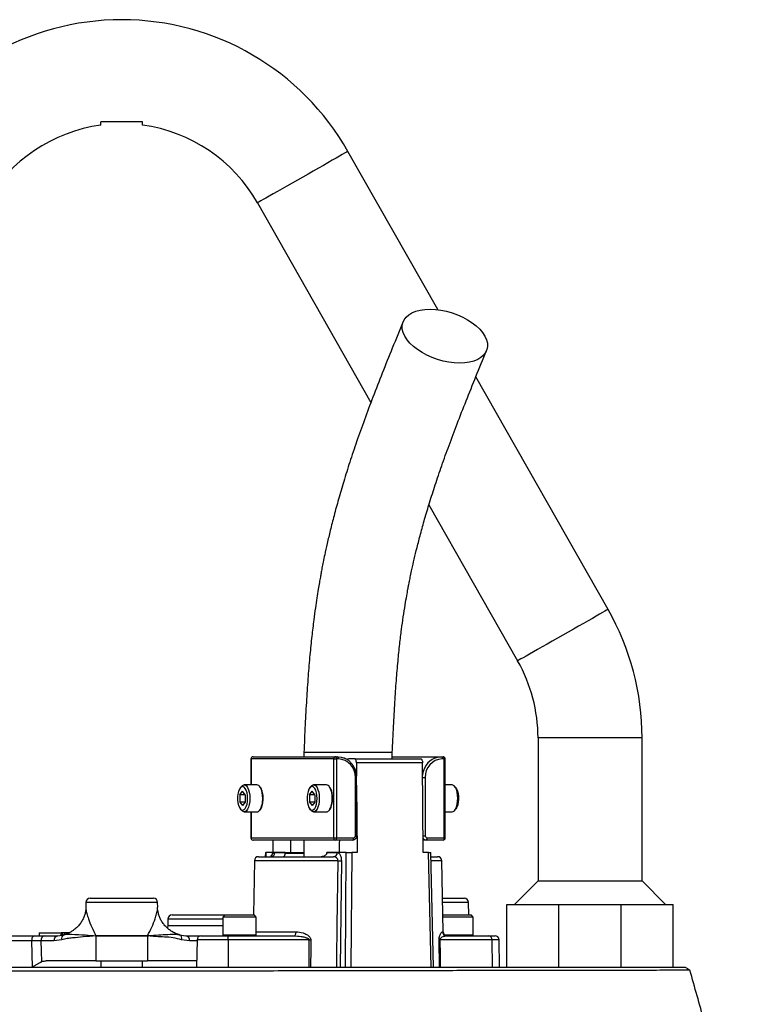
# Model space of a CAD drawing. Header units: millimetres. Extents: x 4189 to 16223, y 1378 to 18140.
# Tile 11 of 11: x 12994 to 14733, y 15776 to 18140. Entities that reach past the tile are written whole.
import ezdxf

# ---------------------------------------------------------------- set-up
doc = ezdxf.new("R2010")
doc.units = ezdxf.units.MM
doc.header["$LTSCALE"] = 5

msp = doc.modelspace()

# ---------------------------------------------------------------- linework, layer by layer
at = {"color": 7, "linetype": 'Continuous', "lineweight": 25}
for p, q in [((13998.8, 17444), (13782.9, 17824.1)), ((13565.5, 17700.6), (13838, 17221)), ((14407.9, 16724.1), (14090.4, 17282.9)), ((13977.5, 16975.5), (14190.5, 16600.6)), ((14239.5, 16415.3), (14239.5, 16071.9)), ((14489.5, 16071.9), (14489.5, 16415.3)), ((13549.8, 16365.3), (13549.8, 16302.8)), ((13748.9, 16365.3), (13550.2, 16365.3)), ((13554.8, 16370.3), (13753.4, 16370.3)), ((13677, 16380.3), (13677, 16370.3)), ((13889.5, 16380.3), (13677, 16380.3)), ((13748.9, 16175.3), (13748.9, 16365.3)), ((13748.9, 16365.3), (13755.5, 16365.3)), ((13753.4, 16370.3), (13757.9, 16370.3)), ((13755.5, 16365.3), (13755.5, 16175.3)), ((13760.1, 16365.3), (13755.5, 16365.3)), ((13799.1, 16365.3), (13787.3, 16365.3)), ((13799.1, 16365.3), (13957.7, 16365.3)), ((13889.5, 16365.3), (13889.5, 16380.3)), ((13889.5, 16370.3), (14007.2, 16370.3)), ((14007.2, 16370.3), (14011.7, 16370.3)), ((14013.8, 16365.3), (14009.3, 16365.3)), ((14013.8, 16175.3), (14013.8, 16365.3)), ((14016.7, 16175.3), (14016.7, 16365.3)), ((13803.3, 16355.5), (13803.6, 16324)), ((13961.9, 16355.5), (13803.3, 16355.5)), ((13963.5, 16140.3), (13961.9, 16355.5)), ((13800.8, 16180.3), (13800.8, 16320.3)), ((13803.7, 16180.3), (13803.7, 16320.3)), ((13968.5, 16320.3), (13968.5, 16180.3)), ((13527.1, 16299.1), (13524.2, 16295.5)), ((13564.3, 16302.8), (13533.5, 16302.8)), ((13694, 16299.1), (13691.2, 16295.5)), ((13731.2, 16302.8), (13700.4, 16302.8)), ((13803.7, 16301.8), (13804.9, 16140.3)), ((14033, 16302.8), (14016.7, 16302.8)), ((14042.3, 16295.5), (14039.4, 16299.1)), ((13523.5, 16279), (13529.8, 16287.6)), ((13523.5, 16279), (13523.5, 16261.6)), ((13536.2, 16279), (13523.5, 16279)), ((13536.2, 16279), (13529.8, 16287.6)), ((13536.2, 16279), (13536.2, 16261.6)), ((13690.4, 16279), (13696.8, 16287.6)), ((13690.4, 16279), (13690.4, 16261.6)), ((13703.1, 16279), (13690.4, 16279)), ((13703.1, 16279), (13696.8, 16287.6)), ((13703.1, 16279), (13703.1, 16261.6)), ((13523.5, 16261.6), (13529.8, 16253)), ((13536.2, 16261.6), (13523.5, 16261.6)), ((13524.2, 16245.1), (13527.1, 16241.6)), ((13536.2, 16261.6), (13529.8, 16253)), ((13690.4, 16261.6), (13696.8, 16253)), ((13703.1, 16261.6), (13690.4, 16261.6)), ((13691.2, 16245.1), (13694, 16241.6)), ((13703.1, 16261.6), (13696.8, 16253)), ((14039.4, 16241.6), (14042.3, 16245.1)), ((13533.5, 16237.8), (13564.3, 16237.8)), ((13549.8, 16237.8), (13549.8, 16175.3)), ((13700.4, 16237.8), (13731.2, 16237.8)), ((14016.7, 16237.8), (14033, 16237.8)), ((13550.2, 16175.3), (13748.9, 16175.3)), ((13748.9, 16175.3), (13755.5, 16175.3)), ((13755.5, 16175.3), (13796.3, 16175.3)), ((13973, 16175.3), (14013.8, 16175.3)), ((13753.4, 16170.3), (13554.8, 16170.3)), ((13603, 16140.3), (13603.2, 16170.3)), ((13677, 16170.3), (13677, 16130.3)), ((13794.2, 16170.3), (13753.4, 16170.3)), ((13970.9, 16170.3), (13963.3, 16170.3)), ((14011.7, 16170.3), (13970.9, 16170.3)), ((13568.1, 16130.3), (13748.3, 16130.3)), ((13584.6, 16140.3), (13584.3, 16130.3)), ((13584.6, 16140.3), (13585.5, 16140.3)), ((13632.2, 16140.3), (13585.5, 16140.3)), ((13607.2, 16140.1), (13632.2, 16140.1)), ((13632.2, 16140.3), (13632.2, 16140.1)), ((13632.2, 16140.3), (13646, 16140.3)), ((13632.2, 16138.5), (13677, 16138.5)), ((13732.3, 16140.1), (13732.3, 16140.3)), ((13779, 16140.3), (13732.3, 16140.3)), ((13732.3, 16140.1), (13757.3, 16140.1)), ((13776.7, 15865.3), (13779, 16140.3)), ((13779, 16140.3), (13792.3, 16140.3)), ((13792.3, 16140.3), (13790, 15865.3)), ((13804.9, 16140.3), (13792.3, 16140.3)), ((13976.1, 16140.3), (13963.5, 16140.3)), ((13982.5, 15865.3), (13976.1, 16140.3)), ((13976.1, 16140.3), (13981.9, 16140.3)), ((13988.3, 15865.3), (13981.9, 16140.3)), ((13982.1, 16130.3), (13998.4, 16130.3)), ((13558.1, 16120.5), (13555.8, 15990.3)), ((13767, 16120.5), (13764, 15865.3)), ((14011.4, 15950.1), (14008.4, 16120.5)), ((14239.5, 16071.9), (14182.9, 16015.3)), ((14239.5, 16071.9), (14489.5, 16071.9)), ((14546.1, 16015.3), (14489.5, 16071.9)), ((13153.4, 16020.5), (13153.2, 16009)), ((13163.4, 16030.3), (13305.4, 16030.3)), ((13305.4, 16030.3), (13315.6, 16030.3)), ((13325.8, 16009), (13325.6, 16020.5)), ((13325.8, 16009), (13325.8, 16009)), ((14010, 16030.3), (14052.3, 16030.3)), ((14052.3, 16030.3), (14062.5, 16030.3)), ((14073.1, 15990.3), (14072.5, 16020.5)), ((14164.5, 15865.3), (14164.5, 16015.3)), ((14164.5, 16015.3), (14289.5, 16015.3)), ((14289.5, 15865.3), (14289.5, 16015.3)), ((14289.5, 16015.3), (14439.5, 16015.3)), ((14439.5, 15865.3), (14439.5, 16015.3)), ((14439.5, 16015.3), (14564.5, 16015.3)), ((14564.5, 15865.3), (14564.5, 16015.3)), ((13360.3, 15990.3), (13487.7, 15990.3)), ((13487.7, 15990.3), (13482.7, 15985.3)), ((13482.7, 15985.3), (13482.7, 15942.3)), ((13486.4, 15985.3), (13482.7, 15985.3)), ((13562.7, 15985.3), (13486.4, 15985.3)), ((13487.7, 15990.3), (13491, 15990.3)), ((13491, 15990.3), (13557.7, 15990.3)), ((13562.7, 15985.3), (13557.7, 15990.3)), ((13562.7, 15942.3), (13562.7, 15985.3)), ((14010.7, 15990.3), (14078.8, 15990.3)), ((14083.8, 15985.3), (14010.8, 15985.3)), ((14083.8, 15985.3), (14078.8, 15990.3)), ((14083.8, 15942.3), (14083.8, 15985.3)), ((13350.3, 15980.5), (13350, 15964.9)), ((12681.4, 15940.3), (13026.7, 15940.3)), ((13041.4, 15947.8), (13041.3, 15940.3)), ((13041.4, 15947.8), (13093.7, 15947.8)), ((13054.2, 15940.3), (13085.6, 15940.3)), ((13085.6, 15940.3), (13101.2, 15942.9)), ((13093.7, 15947.8), (13093.5, 15941.7)), ((13096.6, 15947.8), (13093.7, 15947.8)), ((13096.6, 15947.8), (13096.7, 15942.2)), ((13101, 15947.8), (13096.6, 15947.8)), ((13102.2, 15943.2), (13100.2, 15942.7)), ((13101.2, 15942.9), (13100.5, 15942.8)), ((13101, 15947.8), (13101, 15942.9)), ((13102.4, 15947.8), (13101, 15947.8)), ((13101, 15942.9), (13101, 15942.9)), ((13101.2, 15942.9), (13102.2, 15943.2)), ((13102.4, 15947.8), (13102.4, 15943.4)), ((13108.3, 15947.8), (13102.4, 15947.8)), ((13108.3, 15947.8), (13108.2, 15945.6)), ((13111.9, 15947.8), (13108.3, 15947.8)), ((13111.9, 15947.8), (13113.7, 15947.8)), ((13117.8, 15950.2), (13113.2, 15947.5)), ((13177.6, 15940.4), (13301.4, 15940.4)), ((13177.6, 15940.4), (13177.6, 15940.4)), ((13301.4, 15940.2), (13177.6, 15940.2)), ((13177.6, 15940.2), (13177.6, 15880.3)), ((13177.6, 15940.2), (13177.6, 15940.2)), ((13301.4, 15940.4), (13301.4, 15940.4)), ((13301.4, 15940.2), (13301.4, 15880.3)), ((13301.4, 15940.2), (13301.4, 15940.2)), ((13378.8, 15942.7), (13376.9, 15943.2)), ((13376.9, 15943.2), (13377.8, 15942.9)), ((13377.8, 15942.9), (13378.5, 15942.8)), ((13377.8, 15942.9), (13393.4, 15940.3)), ((13393.4, 15940.3), (13424.8, 15940.3)), ((13424.8, 15940.3), (13429, 15940.3)), ((13430.3, 15940.3), (13495.5, 15940.3)), ((13495.5, 15940.3), (13653, 15940.3)), ((13495.5, 15930.5), (13495.5, 15940.3)), ((14019.7, 15940.3), (14120.9, 15940.3)), ((14120.9, 15940.3), (14136.2, 15940.3)), ((13023.4, 15928), (12672.7, 15928)), ((13024.8, 15865.3), (13023.4, 15928)), ((13076.7, 15927.8), (13045.4, 15927.8)), ((13095.6, 15930.9), (13076.7, 15927.8)), ((13402.3, 15927.8), (13383.4, 15930.9)), ((13420.3, 15930.5), (13419.2, 15865.3)), ((13495.5, 15930.5), (13495.5, 15865.3)), ((13689.6, 15930.5), (13495.5, 15930.5)), ((14002.9, 15865.3), (14001.9, 15930.5)), ((14128.6, 15930.5), (14003.8, 15930.5)), ((14128.6, 15930.5), (14129.4, 15865.3)), ((14147.3, 15865.3), (14146.2, 15930.5)), ((13177.6, 15880.3), (13057.8, 15880.3)), ((13177.6, 15880.3), (13301.4, 15880.3)), ((13189.5, 15880.3), (13189.5, 15865.3)), ((13289.5, 15865.3), (13289.5, 15880.3)), ((13419.4, 15880.3), (13301.4, 15880.3)), ((11887.1, 15865.3), (14593.1, 15865.3)), ((14439.5, 15865.3), (14564.5, 15865.3))]:
    msp.add_line(p, q, dxfattribs=at)
at = {"color": 8, "linetype": 'Continuous', "lineweight": 25}
for p, q in [((14364.5, 16415.3), (14239.5, 16415.3)), ((14489.5, 16415.3), (14364.5, 16415.3)), ((13549.8, 16365.3), (13550.2, 16365.3)), ((13550.2, 16365.3), (13550.2, 16302.8)), ((14013.8, 16365.3), (14016.7, 16365.3)), ((13800.8, 16320.3), (13803.7, 16320.3)), ((13962.2, 16320.3), (13968.5, 16320.3)), ((13550.2, 16237.8), (13550.2, 16175.3)), ((13549.8, 16175.3), (13550.2, 16175.3)), ((13800.8, 16180.3), (13803.7, 16180.3)), ((13963.2, 16180.3), (13968.5, 16180.3)), ((14013.8, 16175.3), (14016.7, 16175.3)), ((13585.5, 16140.3), (13585.3, 16130.3)), ((13632.2, 16140.1), (13677, 16140.1)), ((13759, 16120.5), (13558.1, 16120.5)), ((14008.4, 16120.5), (13982.4, 16120.5)), ((13325.6, 16020.5), (13153.4, 16020.5)), ((14072.5, 16020.5), (14010.2, 16020.5)), ((13350, 15964.9), (13482.7, 15964.9)), ((13482.7, 15980.5), (13350.3, 15980.5)), ((13482.7, 15942.3), (13486.4, 15942.3)), ((13486.4, 15942.3), (13562.7, 15942.3)), ((13562.7, 15950.1), (13658.4, 15950.1)), ((14009.8, 15950.1), (14011.4, 15950.1)), ((14015.4, 15942.3), (14083.8, 15942.3)), ((13420.3, 15927.8), (13402.3, 15927.8)), ((13495.5, 15930.5), (13420.3, 15930.5)), ((14146.2, 15930.5), (14128.6, 15930.5))]:
    msp.add_line(p, q, dxfattribs=at)
at = {"color": 8, "linetype": 'Continuous', "lineweight": 25, "flags": 128}
for points in [[(13782.9, 17824.1), (13782.9, 17824), (13781.7, 17823.4), (13779.1, 17821.9), (13774.9, 17819.5), (13769.4, 17816.4), (13762.5, 17812.5), (13754.4, 17807.9), (13745.2, 17802.6), (13734.9, 17796.8), (13723.8, 17790.5), (13712.1, 17783.8), (13699.7, 17776.8), (13687.1, 17769.6), (13674.2, 17762.3)], [(13674.2, 17762.3), (13661.4, 17755), (13648.7, 17747.8), (13636.4, 17740.8), (13624.6, 17734.1), (13613.5, 17727.8), (13603.3, 17722), (13594, 17716.7), (13585.9, 17712.1), (13579, 17708.2), (13573.5, 17705.1), (13569.4, 17702.7), (13566.7, 17701.2), (13565.6, 17700.6), (13565.5, 17700.6)], [(14407.9, 16724.1), (14407.9, 16724), (14406.7, 16723.4), (14404.1, 16721.9), (14399.9, 16719.5), (14394.4, 16716.4), (14387.5, 16712.5), (14379.4, 16707.9), (14370.2, 16702.6), (14359.9, 16696.8), (14348.8, 16690.5), (14337.1, 16683.8), (14324.7, 16676.8), (14312.1, 16669.6), (14299.2, 16662.3)], [(14299.2, 16662.3), (14286.4, 16655), (14273.7, 16647.8), (14261.4, 16640.8), (14249.6, 16634.1), (14238.5, 16627.8), (14228.3, 16622), (14219, 16616.7), (14210.9, 16612.1), (14204, 16608.2), (14198.5, 16605.1), (14194.4, 16602.7), (14191.7, 16601.2), (14190.6, 16600.6), (14190.5, 16600.6)], [(13424.8, 15940.3), (13426.5, 15940.1), (13427.2, 15939.8)]]:
    msp.add_lwpolyline(points, dxfattribs=at)
at = {"color": 7, "linetype": 'Continuous', "lineweight": 25, "flags": 128}
for points in [[(14051.2, 17315.4), (14038.4, 17316), (14025.1, 17317.6), (14011.7, 17320.4), (13998.3, 17324.1), (13985.3, 17328.8), (13972.7, 17334.4), (13960.9, 17340.8), (13950.1, 17347.9), (13940.3, 17355.5), (13931.9, 17363.5), (13924.9, 17371.8), (13919.4, 17380.3), (13915.6, 17388.8), (13913.5, 17397.1), (13913.1, 17405.1), (13914.5, 17412.7), (13917.6, 17419.8), (13922.4, 17426.2), (13928.8, 17431.8), (13936.7, 17436.5), (13946, 17440.2), (13956.4, 17443), (13967.9, 17444.6), (13980.1, 17445.2), (13993, 17444.6), (14006.3, 17443), (14019.7, 17440.2), (14033, 17436.5), (14046.1, 17431.8), (14058.6, 17426.2), (14070.4, 17419.8), (14081.3, 17412.7), (14091, 17405.1), (14099.5, 17397.1), (14106.5, 17388.8), (14112, 17380.3), (14115.8, 17371.8), (14117.9, 17363.5), (14118.3, 17355.5), (14116.9, 17347.9), (14113.7, 17340.8), (14108.9, 17334.4), (14102.5, 17328.8), (14094.6, 17324.1), (14085.4, 17320.4), (14075, 17317.6), (14063.5, 17316), (14051.2, 17315.4)], [(13755.5, 16365.3), (13755.5, 16366.3), (13755.4, 16367.2), (13755.2, 16368.1), (13754.9, 16368.8), (13754.6, 16369.5), (13754.2, 16369.9), (13753.8, 16370.2), (13753.4, 16370.3)], [(13760.1, 16365.3), (13760, 16366.3), (13759.9, 16367.2), (13759.7, 16368.1), (13759.4, 16368.8), (13759.1, 16369.5), (13758.7, 16369.9), (13758.4, 16370.2), (13757.9, 16370.3)], [(13757.9, 16370.3), (13766.8, 16369.3), (13774.6, 16366.8)], [(13803.3, 16355.5), (13803.2, 16357.4), (13803, 16359.3), (13802.6, 16361), (13802.1, 16362.4), (13801.4, 16363.7), (13800.7, 16364.6), (13799.9, 16365.1), (13799.1, 16365.3)], [(13957.7, 16365.3), (13958.5, 16365.1), (13959.3, 16364.6), (13960, 16363.7), (13960.7, 16362.4), (13961.2, 16361), (13961.6, 16359.3), (13961.8, 16357.4), (13961.9, 16355.5)], [(13990.9, 16367), (13998.3, 16369.3), (14007.2, 16370.3)], [(14007.2, 16370.3), (14007.6, 16370.2), (14008, 16369.9), (14008.3, 16369.5), (14008.7, 16368.8), (14008.9, 16368.1), (14009.1, 16367.2), (14009.2, 16366.3), (14009.3, 16365.3)], [(14013.8, 16365.3), (14013.8, 16366.3), (14013.7, 16367.2), (14013.5, 16368.1), (14013.2, 16368.8), (14012.9, 16369.5), (14012.5, 16369.9), (14012.1, 16370.2), (14011.7, 16370.3)], [(13541.9, 16270.3), (13541.5, 16277.4), (13540.4, 16284), (13538.6, 16289.8), (13536.3, 16294.4), (13533.6, 16297.4), (13530.6, 16298.7), (13527.6, 16298.3), (13524.7, 16296.1), (13522.2, 16292.3), (13520.1, 16287.1), (13518.6, 16280.8), (13517.9, 16273.9), (13517.9, 16266.7), (13518.6, 16259.8), (13520.1, 16253.6), (13522.2, 16248.3), (13524.7, 16244.5), (13527.6, 16242.3), (13530.6, 16241.9), (13533.6, 16243.2), (13536.3, 16246.2), (13538.6, 16250.8), (13540.4, 16256.6), (13541.5, 16263.2), (13541.9, 16270.3)], [(13527.1, 16299.1), (13529.5, 16301.4), (13532.7, 16302.7), (13535.9, 16302.3), (13538.9, 16300.1), (13541.7, 16296.4), (13544, 16291.2), (13545.7, 16284.9), (13546.8, 16277.8), (13547.2, 16270.3)], [(13708.8, 16270.3), (13708.4, 16277.4), (13707.3, 16284), (13705.6, 16289.8), (13703.2, 16294.4), (13700.5, 16297.4), (13697.5, 16298.7), (13694.5, 16298.3), (13691.6, 16296.1), (13689.1, 16292.3), (13687, 16287.1), (13685.6, 16280.8), (13684.8, 16273.9), (13684.8, 16266.7), (13685.6, 16259.8), (13687, 16253.6), (13689.1, 16248.3), (13691.6, 16244.5), (13694.5, 16242.3), (13697.5, 16241.9), (13700.5, 16243.2), (13703.2, 16246.2), (13705.6, 16250.8), (13707.3, 16256.6), (13708.4, 16263.2), (13708.8, 16270.3)], [(13694, 16299.1), (13696.5, 16301.4), (13699.6, 16302.7), (13702.8, 16302.3), (13705.8, 16300.1), (13708.6, 16296.4), (13710.9, 16291.2), (13712.7, 16284.9), (13713.8, 16277.8), (13714.1, 16270.3)], [(14038.3, 16300.3), (14035.2, 16302.4), (14033, 16302.8)], [(14033, 16237.8), (14035.6, 16238.4), (14038.6, 16240.7), (14041.4, 16244.5), (14043.7, 16249.8), (14045.4, 16256.2), (14046.4, 16263.3), (14046.7, 16270.8), (14046.3, 16278.3), (14045.2, 16285.3), (14043.4, 16291.6), (14041, 16296.7), (14038.3, 16300.3)], [(14042.3, 16295.5), (14043.9, 16293.1), (14046, 16288.1), (14047.6, 16282.1), (14048.5, 16275.2), (14048.6, 16268.1), (14048, 16261.1), (14046.7, 16254.7), (14044.8, 16249.2), (14042.3, 16245.1), (14042.3, 16245.1)], [(13547.2, 16270.3), (13546.8, 16262.8), (13545.7, 16255.7), (13544, 16249.4), (13541.7, 16244.2), (13538.9, 16240.5), (13535.9, 16238.3), (13532.7, 16237.9), (13529.5, 16239.2), (13527.1, 16241.6)], [(13714.1, 16270.3), (13713.8, 16262.8), (13712.7, 16255.7), (13710.9, 16249.4), (13708.6, 16244.2), (13705.8, 16240.5), (13702.8, 16238.3), (13699.6, 16237.9), (13696.5, 16239.2), (13694, 16241.6)], [(13753.4, 16170.3), (13753.8, 16170.4), (13754.2, 16170.7), (13754.6, 16171.1), (13754.9, 16171.8), (13755.2, 16172.5), (13755.4, 16173.4), (13755.5, 16174.3), (13755.5, 16175.3)], [(13794.2, 16170.3), (13794.6, 16170.4), (13795, 16170.7), (13795.4, 16171.1), (13795.7, 16171.8), (13795.9, 16172.5), (13796.1, 16173.4), (13796.3, 16174.3), (13796.3, 16175.3)], [(13970.9, 16170.3), (13971.3, 16170.4), (13971.7, 16170.7), (13972.1, 16171.1), (13972.4, 16171.8), (13972.7, 16172.5), (13972.9, 16173.4), (13973, 16174.3), (13973, 16175.3)], [(14013.8, 16175.3), (14013.8, 16174.3), (14013.7, 16173.4), (14013.5, 16172.5), (14013.2, 16171.8), (14012.9, 16171.1), (14012.5, 16170.7), (14012.1, 16170.4), (14011.7, 16170.3)], [(13646, 16140.3), (13645.8, 16162.4), (13645.7, 16170.3)], [(13762.2, 16170.3), (13762.1, 16162.4), (13761.9, 16140.3)], [(13756.1, 15865.3), (13756.3, 15885.3), (13757.2, 15965.3), (13759, 16120.5)], [(13350, 15964.9), (13349.5, 15960.1), (13349.3, 15959.1)], [(13653, 15940.3), (13654, 15940.5), (13655, 15941), (13656, 15942), (13656.8, 15943.2), (13657.5, 15944.7), (13658, 15946.4), (13658.3, 15948.2), (13658.4, 15950.1)], [(13045.4, 15927.8), (13046, 15903.3), (13046.6, 15877.8)], [(13689.4, 15865.3), (13689.5, 15892.8), (13689.6, 15930.5)], [(13689.6, 15930.5), (13690.1, 15930.5), (13690.6, 15930.5), (13691.1, 15930.5), (13691.6, 15930.5), (13692.1, 15930.5), (13692.6, 15930.5), (13693.1, 15930.5), (13693.6, 15930.5)], [(13693.6, 15930.5), (13693.5, 15910.5), (13693.3, 15865.3)], [(14003.8, 15930.5), (14004.4, 15892.8), (14004.8, 15865.3)], [(14593.1, 15865.3), (14598.7, 15861.6), (14604.3, 15857.8)]]:
    msp.add_lwpolyline(points, dxfattribs=at)
at = {"color": 7, "linetype": 'Continuous', "lineweight": 25}
for centre, radius, start, end in [((13239.5, 17515.3), 625, 29.6045, 150.3955), ((13239.5, 17515.3), 375, 97.6584, 150.3955), ((13239.5, 17515.3), 375, 29.6045, 82.3417), ((13864.5, 16415.3), 625, 0, 29.6045), ((13864.5, 16415.3), 375, 0, 29.6045), ((13554.8, 16365.3), 5, 90, 180), ((13555, 16365.5), 4.78, 92.9431, 182.6803), ((13753.7, 16365.5), 4.78, 92.9431, 182.6805), ((13757.8, 16322.3), 43, 357.3234, 87.0487), ((14011.5, 16322.3), 43, 92.9512, 182.6766), ((14011.7, 16365.3), 5, 0, 90), ((13563.1, 16293.2), 9.71, 26.2362, 83.1413), ((13730.1, 16293.2), 9.71, 26.2362, 83.1413), ((13563.4, 16246.6), 8.83, 275.5746, 324.2921), ((13730.4, 16246.6), 8.83, 275.5746, 324.2921), ((13554.8, 16175.3), 5, 180, 270), ((13555, 16175.1), 4.78, 177.3285, 267.0345), ((13753.7, 16175.1), 4.78, 177.3282, 267.0346), ((13796.1, 16180.1), 4.78, 272.9433, 2.6798), ((13973.3, 16180.1), 4.78, 177.3204, 267.0569), ((14011.7, 16175.3), 5, 270, 0), ((13568.1, 16120.3), 10, 90, 179), ((13597.6, 16139.8), 9.55, 272.8818, 1.748), ((13747.8, 16139.8), 9.55, 272.8818, 1.7482), ((13998.4, 16120.3), 10, 1, 90), ((13763, 16405.1), 284.7, 269.1965, 270.8035), ((13163.4, 16020.3), 10, 90, 179), ((13315.6, 16020.3), 10, 1, 90), ((14062.5, 16020.3), 10, 1, 90), ((13360.3, 15980.3), 10, 90, 179), ((13037.3, 15930.8), 14.2, 138.1991, 191.3691), ((13056.4, 15929.4), 11.2, 101.4195, 188.0477), ((13087.8, 15929.4), 11.2, 101.4195, 188.0478), ((13195.3, 15940.2), 17.7, 179.2935, 179.9996), ((13195.6, 15940.9), 18, 181.5476, 182.2423), ((13283.7, 15940.2), 17.7, 0.0004, 0.7065), ((13283.4, 15940.9), 18, 357.7577, 358.4524), ((13391.2, 15929.4), 11.2, 351.9522, 78.5805), ((13430.3, 15930.3), 10, 90, 179), ((13484.7, 15942.3), 2, 180, 270), ((13560.7, 15942.3), 2, 270, 0), ((14019.7, 15950.3), 9.96, 180.8001, 269.7925), ((14021.4, 15950.3), 10, 181, 270), ((14061.4, 15940.2), 12.5, 0, 1), ((14081.8, 15942.3), 2, 270, 0), ((14119.6, 15931.4), 9.02, 354.263, 81.614), ((14136.2, 15930.3), 10, 1, 90), ((14002.8, 16064), 133.5, 269.5907, 270.4093)]:
    msp.add_arc(centre, radius, start, end, dxfattribs=at)
at = {"color": 8, "linetype": 'Continuous', "lineweight": 25}
for centre, radius, start, end in [((14011, 16322.3), 49, 114.2529, 175.7329), ((13528.1, 16273.2), 50, 356.6587, 29.0134), ((13695.1, 16273.2), 50, 356.6582, 29.0139), ((13529.2, 16267.5), 48.9, 327.8188, 3.3325), ((13696.2, 16267.5), 48.9, 327.8186, 3.3326), ((13971.1, 16179.3), 8.97, 208.7312, 268.6988), ((13105.1, 15933.9), 10, 117.6832, 197.3108), ((13373.8, 15933.9), 10, 342.6916, 62.3261)]:
    msp.add_arc(centre, radius, start, end, dxfattribs=at)
at = {"color": 7, "linetype": 'Continuous', "lineweight": 25}
for points, knots in [([(13289.5, 17895.3), (13280.7, 17895.3), (13267.3, 17895.3), (13248.6, 17895.3), (13231.5, 17895.3), (13211.5, 17895.3), (13196.9, 17895.3), (13189.5, 17895.3)], [0, 0, 0, 0, 0.270958, 0.410822, 0.550599, 0.77267, 1, 1, 1, 1]), ([(13189.5, 17887.1), (13189.5, 17887.1), (13189.5, 17886.5), (13189.5, 17888.8), (13189.5, 17892.4), (13189.5, 17895.1), (13189.5, 17895.3)], [0, 0, 0, 0, 0.052626, 0.503795, 0.96805, 1, 1, 1, 1]), ([(13289.5, 17887.1), (13289.5, 17887.1), (13289.5, 17886.5), (13289.5, 17888.8), (13289.5, 17892.4), (13289.5, 17895.1), (13289.5, 17895.3)], [0, 0, 0, 0, 0.052629, 0.503797, 0.96805, 1, 1, 1, 1]), ([(13915.4, 17415.4), (13906.8, 17394.2), (13889.9, 17353.1), (13865.6, 17292.7), (13843.2, 17235.2), (13822.7, 17180.5), (13804.1, 17128.4), (13787.6, 17079.2), (13773.1, 17033), (13760.5, 16990.1), (13749.7, 16950.8), (13740.7, 16915.3), (13733.3, 16883.9), (13727.7, 16858.5), (13723.6, 16838.7), (13720.7, 16824.1), (13718.4, 16811.9), (13716.4, 16800.5), (13714.1, 16787.5), (13711.3, 16771.1), (13708.1, 16750.7), (13704.5, 16726.3), (13700.3, 16695.6), (13695.8, 16658), (13691.2, 16613), (13686.9, 16562.5), (13683.2, 16506.6), (13679.9, 16445.2), (13678, 16402.5), (13677, 16380.3)], [0, 0, 0, 0, 0.07274, 0.141209, 0.205512, 0.265703, 0.321719, 0.373469, 0.420896, 0.463967, 0.502626, 0.536819, 0.56651, 0.591676, 0.607619, 0.620977, 0.63174, 0.640512, 0.65188, 0.666491, 0.684523, 0.705969, 0.730804, 0.764714, 0.803183, 0.845958, 0.892954, 0.944257, 1, 1, 1, 1]), ([(13889.5, 16380.3), (13890.5, 16401.4), (13892.4, 16441.9), (13895.5, 16499.7), (13899, 16551.9), (13902.9, 16598.3), (13907.1, 16639.1), (13911.4, 16674.4), (13915.8, 16705.8), (13920, 16732.8), (13923.8, 16755.1), (13926.6, 16770.7), (13928.8, 16782.3), (13930.9, 16793), (13933.6, 16805.9), (13937.3, 16823.4), (13942.4, 16846.1), (13949.2, 16874.4), (13957.6, 16906.6), (13967.5, 16942.5), (13979.3, 16981.9), (13992.9, 17024.6), (14008.5, 17070.4), (14026.1, 17119.3), (14045.8, 17171.3), (14067.4, 17226.4), (14091, 17284.7), (14107.4, 17324.6), (14115.9, 17345.2)], [0, 0, 0, 0, 0.055841, 0.106947, 0.153211, 0.194646, 0.23137, 0.263562, 0.291349, 0.318303, 0.339429, 0.354742, 0.3631, 0.373212, 0.385841, 0.401, 0.42517, 0.453903, 0.487237, 0.5252, 0.567791, 0.615035, 0.667012, 0.723805, 0.785493, 0.852115, 0.92365, 1, 1, 1, 1]), ([(13803.7, 16320.3), (13803.7, 16321.9), (13803.6, 16326.5), (13802.2, 16334), (13799.3, 16342.4), (13795, 16350), (13789.6, 16356.8), (13783.1, 16362.3), (13778.1, 16365.6), (13775.2, 16366.6), (13774.9, 16366.7)], [0, 0, 0, 0, 0.0818609, 0.2319726, 0.382269, 0.5325147, 0.682646, 0.8325332, 0.9820527, 1, 1, 1, 1]), ([(13787.3, 16365.3), (13785.5, 16365.2), (13783.4, 16365.1), (13781.4, 16363.6), (13781, 16363.3)], [0, 0, 0, 0, 0.8227379, 1, 1, 1, 1]), ([(13579.2, 16270.3), (13579.2, 16271.5), (13579.1, 16275.2), (13578.5, 16281.1), (13577.1, 16287.5), (13575.3, 16292.9), (13573.7, 16295.6), (13573, 16296.8)], [0, 0, 0, 0, 0.119926, 0.34879, 0.578481, 0.809492, 1, 1, 1, 1]), ([(13746.1, 16270.3), (13746.1, 16271.5), (13746, 16275.2), (13745.4, 16281.1), (13744.1, 16287.5), (13742.3, 16292.9), (13740.7, 16295.6), (13739.9, 16296.8)], [0, 0, 0, 0, 0.119926, 0.34879, 0.578481, 0.809492, 1, 1, 1, 1]), ([(13571.8, 16242.2), (13572.4, 16242.9), (13573.9, 16244.8), (13575.9, 16249.4), (13577.7, 16255.3), (13578.8, 16262), (13579.2, 16267.1), (13579.2, 16269.8), (13579.2, 16270.3)], [0, 0, 0, 0, 0.13057, 0.3411823, 0.551605, 0.7604797, 0.9574118, 1, 1, 1, 1]), ([(13738.7, 16242.2), (13739.3, 16242.9), (13740.9, 16244.8), (13742.9, 16249.4), (13744.6, 16255.3), (13745.7, 16262), (13746.1, 16267.1), (13746.1, 16269.8), (13746.1, 16270.3)], [0, 0, 0, 0, 0.130568, 0.341182, 0.551605, 0.76048, 0.957412, 1, 1, 1, 1]), ([(13794.2, 16170.3), (13795.1, 16170.4), (13797.2, 16170.6), (13800.2, 16172.2), (13802.5, 16175), (13803.6, 16177.9), (13803.7, 16179.7), (13803.7, 16180.3)], [0, 0, 0, 0, 0.18668, 0.413865, 0.643878, 0.880363, 1, 1, 1, 1]), ([(13600.5, 16131), (13600.5, 16131), (13600.7, 16131.2), (13599.8, 16130.4), (13598.6, 16130.4), (13598.1, 16130.4)], [0, 0, 0, 0, 0.104831, 0.608322, 1, 1, 1, 1]), ([(13627.6, 16130.3), (13628.2, 16130.5), (13629.4, 16130.8), (13630.9, 16133.2), (13631.8, 16135.6), (13632.1, 16137.5), (13632.2, 16138.4), (13632.2, 16138.5)], [0, 0, 0, 0, 0.399738, 0.646734, 0.839654, 0.995675, 1, 1, 1, 1]), ([(13632.2, 16140.1), (13632.2, 16139.6), (13632.2, 16139), (13632.2, 16138.5), (13632.2, 16138.5)], [0, 0, 0, 0, 0.870475, 1, 1, 1, 1]), ([(13732, 16138.5), (13731.9, 16138.1), (13731.6, 16136.9), (13730.3, 16134.8), (13727.4, 16132.3), (13723.4, 16130.6), (13720.3, 16130.4), (13718.8, 16130.3)], [0, 0, 0, 0, 0.0592391, 0.2145057, 0.4287648, 0.7261834, 1, 1, 1, 1]), ([(13732, 16138.5), (13732, 16138.5), (13732.2, 16139), (13732.3, 16139.6), (13732.3, 16140.1)], [0, 0, 0, 0, 0.12953, 1, 1, 1, 1]), ([(13759, 16120.5), (13759, 16120.7), (13759, 16121.7), (13758.7, 16123.1), (13757.9, 16125.2), (13757, 16126.5), (13755.3, 16128.2), (13752.6, 16129.9), (13749.9, 16130.2), (13748.3, 16130.3)], [0, 0, 0, 0, 0.034039, 0.15126, 0.203024, 0.392691, 0.420051, 0.65987, 1, 1, 1, 1]), ([(13757.3, 16140.1), (13758.5, 16140.1), (13759.7, 16139.7), (13761.4, 16138.5), (13762, 16137.9), (13763, 16136.6), (13763.5, 16135.9), (13764.4, 16134.2), (13764.8, 16133.2), (13765.6, 16131.1), (13765.9, 16129.9), (13766.5, 16127.4), (13766.7, 16126.1), (13766.9, 16123.3), (13767, 16121.9), (13767, 16120.5)], [0, 0, 0, 0, 0.25, 0.25, 0.375, 0.375, 0.5, 0.5, 0.625, 0.625, 0.75, 0.75, 0.875, 0.875, 1, 1, 1, 1]), ([(13153.4, 16008.6), (13153.4, 16008), (13153.5, 16005.2), (13152.7, 15999.3), (13150.9, 15991.2), (13147.8, 15982.7), (13143.3, 15974.3), (13137.6, 15966.3), (13130.7, 15959.1), (13123.4, 15953.2), (13118.2, 15950.4), (13116, 15949.1)], [0, 0, 0, 0, 0.030324, 0.139633, 0.256818, 0.380109, 0.507298, 0.636797, 0.767667, 0.89927, 1, 1, 1, 1]), ([(13360.4, 15950.5), (13357.8, 15952.2), (13352.2, 15955.7), (13344.9, 15962.4), (13338.6, 15969.9), (13333.6, 15977.9), (13329.9, 15986), (13327.3, 15994), (13326, 16001.4), (13325.5, 16006.3), (13325.5, 16008.5), (13325.5, 16008.6)], [0, 0, 0, 0, 0.128533, 0.267417, 0.40131, 0.530425, 0.654668, 0.773577, 0.886373, 0.992398, 1, 1, 1, 1]), ([(13026.7, 15940.3), (13030.2, 15940.3), (13037, 15940.3), (13046.3, 15940.3), (13051.6, 15940.3), (13054.2, 15940.3)], [0, 0, 0, 0, 0.344611, 0.66762, 1, 1, 1, 1]), ([(13177.6, 15940.2), (13167.3, 15939.4), (13148.4, 15938), (13125.3, 15935.5), (13108.2, 15934), (13099.8, 15931.9), (13095.6, 15930.9)], [0, 0, 0, 0, 0.37583, 0.687572, 0.843985, 1, 1, 1, 1]), ([(13116, 15949.1), (13115, 15948.6), (13111.1, 15946.2), (13106.2, 15944.3), (13102.3, 15943.4), (13101.7, 15943.2)], [0, 0, 0, 0, 0.206953, 0.885929, 1, 1, 1, 1]), ([(13113.7, 15947.8), (13113.4, 15947.8), (13112.8, 15947.8), (13112.3, 15947.8), (13112.1, 15947.8)], [0, 0, 0, 0, 0.632618, 1, 1, 1, 1]), ([(13383.4, 15930.9), (13376.6, 15932.6), (13363, 15936.1), (13342.3, 15937.3), (13325.1, 15938.2), (13312.9, 15939.3), (13306.7, 15939.8), (13303.4, 15940), (13301.9, 15940.2), (13301.4, 15940.2)], [0, 0, 0, 0, 0.250794, 0.502665, 0.75463, 0.878803, 0.946359, 0.981392, 1, 1, 1, 1]), ([(13377.4, 15943.3), (13375.4, 15943.9), (13369.8, 15945.4), (13364.1, 15948), (13360.8, 15950.3), (13360.4, 15950.5)], [0, 0, 0, 0, 0.338671, 0.936854, 1, 1, 1, 1]), ([(13653, 15940.3), (13658.7, 15940), (13667.5, 15939.6), (13678.6, 15937.2), (13684.7, 15935.2), (13687.9, 15933.3), (13689, 15932.2), (13689.5, 15931.3), (13689.6, 15930.7), (13689.6, 15930.5)], [0, 0, 0, 0, 0.44262, 0.679758, 0.863533, 0.92719, 0.955909, 0.980518, 1, 1, 1, 1]), ([(13658.4, 15950.1), (13664, 15949.6), (13672.5, 15948.7), (13683.3, 15943.9), (13689.2, 15939.6), (13692.3, 15935.5), (13693.5, 15932.7), (13693.5, 15931), (13693.6, 15930.5)], [0, 0, 0, 0, 0.40663, 0.629424, 0.815665, 0.890649, 0.967204, 1, 1, 1, 1]), ([(14001.9, 15930.5), (14001.9, 15931.5), (14001.9, 15933.7), (14002.5, 15937.4), (14004.1, 15942.6), (14006.2, 15946.7), (14008.3, 15949.6), (14009.3, 15950), (14009.8, 15950.1)], [0, 0, 0, 0, 0.061674, 0.139103, 0.271167, 0.550449, 0.775241, 1, 1, 1, 1]), ([(14003.8, 15930.5), (14003.8, 15930.7), (14003.8, 15931.3), (14004.1, 15932.4), (14005.1, 15934.1), (14007.8, 15936.7), (14011.4, 15938.6), (14015.8, 15940), (14018.3, 15940.2), (14019.7, 15940.3)], [0, 0, 0, 0, 0.018712, 0.038146, 0.096897, 0.21927, 0.511593, 0.732553, 1, 1, 1, 1]), ([(13045.4, 15927.8), (13041, 15927.9), (13034.4, 15927.9), (13026.2, 15928), (13023.4, 15928)], [0, 0, 0, 0, 0.654597, 1, 1, 1, 1]), ([(13046.6, 15877.8), (13043, 15875.8), (13037.7, 15872.9), (13030.6, 15868.5), (13027.2, 15866.5), (13025.7, 15865.6), (13025.1, 15865.3), (13024.9, 15865.3), (13024.8, 15865.3)], [0, 0, 0, 0, 0.536119, 0.801908, 0.929335, 0.976903, 0.994958, 1, 1, 1, 1]), ([(13046.6, 15877.8), (13047, 15878), (13050.6, 15879.7), (13054.4, 15880), (13057.8, 15880.3)], [0, 0, 0, 0, 0.106584, 1, 1, 1, 1]), ([(14604.3, 15857.8), (14603.7, 15857.8), (14602.6, 15857.8), (14593.4, 15857.7), (14579, 15857.6), (14558.7, 15857.5), (14532.8, 15857.4), (14501.2, 15857.2), (14464.3, 15857.1), (14422.3, 15857), (14375.2, 15856.9), (14323.1, 15856.8), (14266.3, 15856.7), (14205.3, 15856.7), (14140.3, 15856.7), (14071.5, 15856.6), (13998.8, 15856.5), (13922.7, 15856.4), (13843.8, 15856.2), (13762.6, 15856), (13679.2, 15855.9), (13593.7, 15855.7), (13506.5, 15855.6), (13418.2, 15855.4), (13329.5, 15855.4), (13240.5, 15855.3), (13151.2, 15855.3), (13062.1, 15855.3), (12973.8, 15855.3), (12886.9, 15855.4), (12801.7, 15855.4), (12718.1, 15855.4), (12636.5, 15855.5), (12557.5, 15855.6), (12481.7, 15855.7), (12409.2, 15855.8), (12340.2, 15855.9), (12274.7, 15856.1), (12213.4, 15856.4), (12156.6, 15856.6), (12104.6, 15856.9), (12057.4, 15857.1), (12015.1, 15857.3), (11978, 15857.5), (11946.5, 15857.7), (11920.6, 15857.8), (11900.1, 15857.8), (11885.9, 15857.8), (11878.2, 15857.8), (11877.2, 15857.7), (11877, 15857.7)], [0, 0, 0, 0, 0.021258, 0.042367, 0.063421, 0.084512, 0.105725, 0.127019, 0.148163, 0.169238, 0.190328, 0.21153, 0.232837, 0.253994, 0.27507, 0.296147, 0.31732, 0.338627, 0.359819, 0.380912, 0.401992, 0.423151, 0.444452, 0.465669, 0.486764, 0.507839, 0.528974, 0.550261, 0.571509, 0.592615, 0.613685, 0.634806, 0.656066, 0.677338, 0.698464, 0.719537, 0.74064, 0.761874, 0.783163, 0.804304, 0.825373, 0.846465, 0.867664, 0.888964, 0.910121, 0.931192, 0.952269, 0.973441, 0.99477, 1, 1, 1, 1]), ([(14732.7, 14998.4), (14732.1, 15039.2), (14730.7, 15120.6), (14722.5, 15242.4), (14709.7, 15363.8), (14691.7, 15486.4), (14668.3, 15610.1), (14639.6, 15734.8), (14616, 15816.8), (14604.3, 15857.8)], [0, 0, 0, 0, 0.140142, 0.280142, 0.420056, 0.559941, 0.706515, 0.85318, 1, 1, 1, 1])]:
    msp.add_open_spline(points, degree=3, knots=knots, dxfattribs=at)
at = {"color": 8, "linetype": 'Continuous', "lineweight": 25}
for points, knots in [([(13598.5, 16130.4), (13598.6, 16130.8), (13599.2, 16133), (13600.9, 16136.1), (13603.7, 16139.5), (13606, 16139.9), (13607.2, 16140.1)], [0, 0, 0, 0, 0.053468, 0.323005, 0.628892, 1, 1, 1, 1]), ([(13153.3, 16009), (13153.2, 16008.4), (13153.2, 16007), (13153.7, 16002.1), (13155.4, 15993.6), (13159.9, 15979), (13166.8, 15961.1), (13174, 15947.4), (13177.6, 15940.4)], [0, 0, 0, 0, 0.043006, 0.096535, 0.274817, 0.458164, 0.726675, 1, 1, 1, 1]), ([(13301.4, 15940.4), (13305, 15947.4), (13312.1, 15961.1), (13319.1, 15978.9), (13323.6, 15993.5), (13325.3, 16002.1), (13325.8, 16007), (13325.7, 16008.4), (13325.7, 16009)], [0, 0, 0, 0, 0.273312, 0.541808, 0.72068, 0.903414, 0.956941, 1, 1, 1, 1]), ([(13102.2, 15943.2), (13102.7, 15943.3), (13105, 15943.8), (13111.1, 15944), (13126.6, 15944), (13148.9, 15942.6), (13169.2, 15941), (13177.6, 15940.4)], [0, 0, 0, 0, 0.0337072, 0.1447118, 0.2565716, 0.6919301, 1, 1, 1, 1]), ([(13301.4, 15940.4), (13301.5, 15940.4), (13301.8, 15940.4), (13303.1, 15940.5), (13308.2, 15940.9), (13320.6, 15941.9), (13339.4, 15943.2), (13358.6, 15944.1), (13370.6, 15944), (13375.8, 15943.5), (13376.7, 15943.2), (13376.9, 15943.2)], [0, 0, 0, 0, 0.002204, 0.0110193, 0.0462813, 0.1873327, 0.4694732, 0.7521743, 0.9419491, 0.9803847, 1, 1, 1, 1])]:
    msp.add_open_spline(points, degree=3, knots=knots, dxfattribs=at)

doc.saveas('drawing.dxf')
